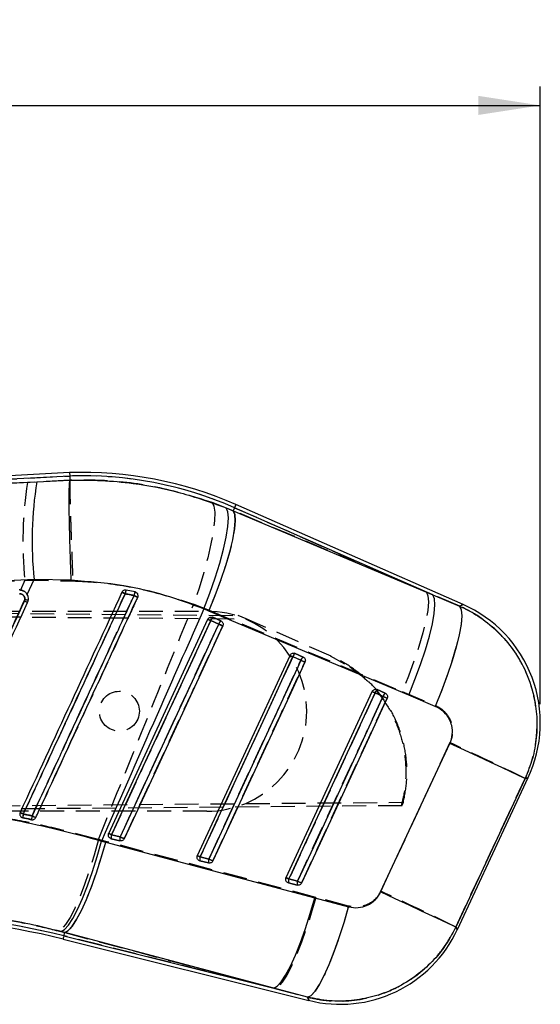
# Model space of a CAD drawing. Extents: x 46 to 629, y 29 to 396.
# Tile 10 of 12: x 317 to 358, y 317 to 396. Entities that reach past the tile are written whole.
import ezdxf

# ---------------------------------------------------------------- set-up
doc = ezdxf.new("R2010")
doc.units = 0
doc.header["$LTSCALE"] = 1.5
doc.linetypes.add('HIDDEN', pattern=[1.905, 1.27, -0.635])
doc.layers.get('0').update_dxf_attribs({"linetype": 'CONTINUOUS'})
doc.styles.add('SLDTEXTSTYLE0', font='TXT', dxfattribs={"width": 0.75})
doc.dimstyles.new('SLDDIMSTYLE1', dxfattribs={"dimtxt": 5.25, "dimasz": 4.953, "dimexe": 0, "dimexo": 0.0625, "dimgap": 1.3125, "dimtad": 1, "dimdec": 0, "dimrnd": 1e-09, "dimzin": 12, "dimtxsty": 'SLDTEXTSTYLE0', "dimsah": 1, "dimcen": 0.09, "dimazin": 3, "dimtfac": 1, "dimtdec": 0, "dimtofl": 0, "dimtmove": 0, "dimatfit": 3, "dimtolj": 1, "dimtzin": 12})

# ---------------------------------------------------------------- blocks, each defined once
blk = doc.blocks.new('_D_1')
at = {"color": 179, "linetype": 'CONTINUOUS'}
for p, q in [((77.218, 372.171), (77.217, 390.539)), ((358.419, 341.128), (358.418, 390.543)), ((77.217, 389.039), (358.418, 389.043))]:
    blk.add_line(p, q, dxfattribs=at)
for points in [[(77.217, 389.039), (82.17, 388.277), (82.17, 389.801)], [(358.418, 389.043), (353.465, 389.805), (353.465, 388.281)]]:
    blk.add_solid(points, dxfattribs=at)
at = {"color": 179, "linetype": 'CONTINUOUS', "insert": (206.31, 395.809, 0.1), "char_height": 5.25, "attachment_point": 1, "rotation": 0.0009, "style": 'SLDTEXTSTYLE0'}
blk.add_mtext('281', dxfattribs=at)

msp = doc.modelspace()

# ---------------------------------------------------------------- linework, layer by layer
at = {"color": 7, "linetype": 'CONTINUOUS'}
for p, q in [((320.729362, 359.654741), (263.075089, 356.637178)), ((320.741164, 359.383849), (269.434141, 356.698493)), ((320.729362, 359.654741), (320.741164, 359.383849)), ((320.741164, 359.383849), (320.755946, 359.044207)), ((318.105715, 358.917346), (320.755901, 359.043842)), ((320.755901, 359.043842), (320.755946, 359.044207)), ((352.231445, 349.105725), (334.047498, 357.098235)), ((333.271968, 356.827805), (333.827542, 356.597813)), ((333.938392, 356.850015), (333.827542, 356.597813)), ((333.827542, 356.597813), (349.820065, 349.869441)), ((349.820065, 349.869441), (333.938392, 356.850015)), ((317.340294, 349.910719), (317.887897, 351.09653)), ((320.862355, 351.04169), (317.887897, 351.09653)), ((325.97162, 350.110369), (325.257065, 350.256072)), ((326.032372, 350.090265), (325.97162, 350.110369)), ((349.820065, 349.869441), (351.95333, 348.975319)), ((317.152711, 349.50451), (317.117194, 349.375771)), ((331.889423, 348.582709), (331.483366, 348.748792)), ((347.880723, 341.853214), (331.889423, 348.582709)), ((323.864112, 330.787712), (331.802341, 347.927658)), ((332.02927, 347.822556), (332.676905, 347.537899)), ((332.181188, 348.086404), (332.200544, 348.078704)), ((332.200544, 348.078704), (332.848179, 347.794045)), ((338.761317, 345.194208), (338.780569, 345.186543)), ((338.780569, 345.186543), (339.428203, 344.901884)), ((330.963569, 329.017099), (338.382365, 345.035497)), ((338.60931, 344.93041), (339.256944, 344.645754)), ((338.063034, 327.246487), (344.96239, 342.143336)), ((345.18935, 342.03827), (344.96239, 342.143336)), ((345.18935, 342.03827), (345.836984, 341.753613)), ((345.341491, 342.301996), (345.360594, 342.29438)), ((345.360594, 342.29438), (346.008228, 342.009721)), ((350.011828, 340.954693), (347.880723, 341.853214)), ((345.635565, 326.105605), (351.176234, 337.991104)), ((351.775455, 323.088593), (357.448282, 335.251839)), ((316.895241, 332.06602), (316.982249, 332.033569)), ((323.285165, 330.178974), (323.619651, 330.090858)), ((324.064235, 330.365303), (323.988075, 330.39609)), ((324.762995, 330.191032), (324.064235, 330.365303)), ((324.789757, 330.508356), (324.090997, 330.682626)), ((323.619651, 330.090858), (340.353268, 325.636218)), ((331.163692, 328.594693), (331.087442, 328.62553)), ((331.862452, 328.420422), (331.163692, 328.594693)), ((331.889214, 328.737764), (331.190469, 328.912033)), ((338.289919, 327.141449), (338.063034, 327.246487)), ((338.988679, 326.967181), (338.289919, 327.141449)), ((338.263156, 326.824083), (338.186773, 326.854994)), ((338.961916, 326.649813), (338.263156, 326.824083)), ((340.353268, 325.636218), (343.065249, 324.91613)), ((320.344398, 322.852386), (320.049862, 322.930628)), ((320.213141, 322.326092), (339.887442, 317.419304)), ((320.278751, 322.589173), (320.344398, 322.852386)), ((320.278751, 322.589173), (337.077977, 318.399431)), ((337.077977, 318.399431), (320.344398, 322.852386)), ((339.788603, 317.674613), (337.077977, 318.399431))]:
    msp.add_line(p, q, dxfattribs=at)
at = {"color": 7, "linetype": 'HIDDEN'}
for p, q in [((268.954771, 356.673403), (320.741164, 359.383849)), ((317.359181, 358.878667), (268.954771, 356.673403)), ((320.755983, 359.043067), (317.359181, 358.878667)), ((320.755991, 359.043239), (320.755983, 359.043067)), ((333.832728, 356.609611), (332.146006, 357.268563)), ((333.938392, 356.850015), (333.832728, 356.609611)), ((349.300133, 350.097975), (333.832728, 356.609611)), ((333.938392, 356.850015), (349.300133, 350.097975)), ((317.138711, 351.050044), (316.803308, 350.262027)), ((317.138711, 351.050044), (320.990401, 350.994095)), ((317.007514, 350.207768), (317.068817, 350.172322)), ((317.316512, 349.947203), (317.398006, 349.766623)), ((351.96379, 348.980226), (349.300133, 350.097975)), ((330.665635, 349.129908), (331.898244, 348.65411)), ((257.591853, 348.90678), (334.235715, 348.232659)), ((257.718196, 348.568222), (331.716882, 348.563144)), ((257.7182, 348.607659), (334.872904, 347.952588)), ((331.898244, 348.65411), (347.361731, 342.138777)), ((332.67677, 347.53567), (332.029136, 347.820325)), ((332.200216, 348.078812), (332.170354, 348.090051)), ((332.847851, 347.794153), (332.200216, 348.078812)), ((334.872904, 347.952588), (334.235715, 348.232659)), ((341.674583, 344.963005), (334.872904, 347.952588)), ((338.780256, 345.186647), (338.750737, 345.19778)), ((339.427891, 344.901988), (338.780256, 345.186647)), ((339.25684, 344.643559), (338.609206, 344.928212)), ((341.581362, 345.003979), (342.749523, 344.369976)), ((345.83694, 341.751471), (345.18929, 342.036121)), ((345.360296, 342.294481), (345.331254, 342.305461)), ((346.00793, 342.009822), (345.360296, 342.294481)), ((347.361731, 342.138777), (350.021856, 341.014946)), ((347.328397, 333.006562), (257.590706, 332.229592)), ((257.717097, 332.528695), (347.455161, 333.278286)), ((331.71578, 332.563143), (257.717097, 332.568223)), ((347.328397, 333.006562), (347.455161, 333.278286)), ((316.982271, 332.033555), (316.913465, 332.056607)), ((323.625634, 330.149108), (323.034385, 330.303649)), ((340.440901, 325.670533), (323.625634, 330.149108)), ((323.998759, 330.3902), (324.064615, 330.365098)), ((324.064615, 330.365098), (324.763375, 330.190828)), ((324.090774, 330.680424), (324.789534, 330.506159)), ((331.097903, 328.619756), (331.164064, 328.594492)), ((331.164064, 328.594492), (331.862824, 328.420222)), ((331.190246, 328.909878), (331.888991, 328.735614)), ((338.28971, 327.139362), (338.988455, 326.965103)), ((338.196891, 326.849392), (338.263514, 326.823888)), ((338.263514, 326.823888), (338.962274, 326.649618)), ((343.070777, 324.971274), (340.440901, 325.670533)), ((319.823632, 322.989084), (320.344286, 322.851934)), ((320.278751, 322.589173), (320.344286, 322.851934)), ((337.159427, 318.379116), (320.278751, 322.589173)), ((320.344286, 322.851934), (337.159427, 318.379116)), ((337.159427, 318.379116), (339.787888, 317.676467))]:
    msp.add_line(p, q, dxfattribs=at)
at = {"color": 7, "linetype": 'HIDDEN', "flags": 128}
for points in [[(332.146006, 357.268563), (332.289772, 356.974727), (332.352789, 356.480839), (332.333314, 355.800441), (332.231896, 354.952196), (332.051309, 353.959361), (331.796499, 352.849169), (331.47447, 351.652062), (331.094044, 350.400871), (330.665635, 349.129908)], [(333.938392, 356.850015), (333.986106, 356.95857), (334.020214, 357.036149), (334.040674, 357.082712), (334.047498, 357.098235)], [(333.832728, 356.609611), (333.958211, 356.310332), (333.992305, 355.81894), (333.934086, 355.148716), (333.785134, 354.317782), (333.549457, 353.348604), (333.233448, 352.267383), (332.845645, 351.103347), (332.396539, 349.887971), (331.898244, 348.65411)], [(349.300133, 350.097975), (349.425318, 349.798672), (349.459039, 349.307099), (349.400403, 348.636556), (349.250989, 347.805183), (349.014821, 346.835481), (348.698305, 345.753683), (348.310011, 344.58906), (347.860428, 343.373124), (347.361731, 342.138777)], [(352.231445, 349.105725), (352.202835, 349.09231), (351.96379, 348.980226)], [(351.96379, 348.980226), (352.093445, 348.688614), (352.130445, 348.202238), (352.073776, 347.534409), (351.924988, 346.703393), (351.688134, 345.731931), (351.369726, 344.646595), (350.978451, 343.477085), (350.525024, 342.255393), (350.021856, 341.014946)], [(332.029136, 347.820325), (331.773194, 347.26773), (330.749454, 345.057353), (326.654503, 336.215844), (324.090774, 330.680424)], [(324.789534, 330.506159), (325.045469, 331.058754), (326.069201, 333.26913), (330.164152, 342.110639), (332.67677, 347.53567)], [(325.110169, 330.359513), (325.366097, 330.912109), (326.389829, 333.122492), (330.484735, 341.964023), (332.997309, 347.389061)], [(338.609206, 344.928212), (338.353263, 344.375618), (337.329524, 342.165241), (333.234536, 333.323731), (331.190246, 328.909878)], [(331.888991, 328.735614), (332.144933, 329.288208), (333.168688, 331.498586), (337.263661, 340.340095), (339.25684, 344.643559)], [(332.209634, 328.588914), (332.465561, 329.14151), (333.489286, 331.351896), (337.584215, 340.193437), (339.577349, 344.49691)], [(345.18929, 342.036121), (344.933348, 341.483526), (343.909594, 339.273149), (339.814561, 330.431643), (338.28971, 327.139362)], [(338.988455, 326.965103), (339.244398, 327.517697), (340.268167, 329.728073), (344.3632, 338.56958), (345.83694, 341.751471)], [(339.309098, 326.818321), (339.565026, 327.370918), (340.588765, 329.581307), (344.683694, 338.422863), (346.157389, 341.604764)], [(351.183536, 338.048887), (348.388644, 332.053505), (345.64084, 326.159136)], [(351.656409, 323.296222), (354.408549, 329.188719), (357.207822, 335.182212)], [(357.207822, 335.182212), (357.422428, 335.244351), (357.448282, 335.251839)], [(323.034385, 330.303649), (322.686577, 329.045011), (322.313244, 327.833697), (321.92416, 326.70138), (321.52948, 325.677665), (321.139539, 324.789319), (320.764529, 324.059568), (320.414247, 323.507493), (320.097858, 323.147527), (319.823632, 322.989084)], [(323.625634, 330.149108), (323.266367, 328.892036), (322.881827, 327.682354), (322.482081, 326.551755), (322.077619, 325.529865), (321.679021, 324.643459), (321.296746, 323.915763), (320.940802, 323.365843), (320.620517, 323.008109), (320.344286, 322.851934)], [(340.440901, 325.670533), (340.081634, 324.414184), (339.69711, 323.205312), (339.297401, 322.075561), (338.892969, 321.054505), (338.494392, 320.168874), (338.112118, 319.44185), (337.756129, 318.892466), (337.435784, 318.535103), (337.159427, 318.379116)], [(343.070777, 324.971274), (342.711272, 323.708243), (342.326256, 322.493389), (341.925906, 321.358838), (341.520818, 320.33459), (341.121706, 319.44773), (340.739118, 318.721708), (340.383159, 318.175722), (340.063261, 317.82421), (339.787888, 317.676467)], [(351.775455, 323.088593), (351.762178, 323.111753), (351.656409, 323.296222)], [(339.787888, 317.676467), (339.876296, 317.448098), (339.887442, 317.419304)]]:
    msp.add_lwpolyline(points, dxfattribs=at)
at = {"color": 8, "linetype": 'CONTINUOUS', "flags": 128}
for points in [[(334.047498, 357.098235), (334.040674, 357.082712), (334.020214, 357.036149), (333.986106, 356.95857), (333.938392, 356.850015)], [(351.95333, 348.975319), (352.199348, 349.090673), (352.231445, 349.105725)], [(357.448282, 335.251839), (357.419776, 335.243584), (357.199865, 335.179911)], [(351.656826, 323.295489), (351.762312, 323.111509), (351.775455, 323.088593)], [(320.278751, 322.589173), (320.250059, 322.474116), (320.229555, 322.391894), (320.217246, 322.342545), (320.213141, 322.326092)], [(339.887442, 317.419304), (339.876535, 317.447479), (339.788603, 317.674613)]]:
    msp.add_lwpolyline(points, dxfattribs=at)
at = {"color": 7, "linetype": 'CONTINUOUS', "flags": 128}
for points in [[(331.483366, 348.748792), (331.962215, 350.001518), (332.391816, 351.236614), (332.760411, 352.420209), (333.057883, 353.519859), (333.276065, 354.505403), (333.408999, 355.349818), (333.453017, 356.029956), (333.406912, 356.527163), (333.271968, 356.827805)], [(331.889423, 348.582709), (332.391234, 349.822592), (332.843425, 351.045279), (333.233642, 352.217404), (333.551245, 353.306988), (333.787563, 354.284288), (333.936142, 355.122639), (333.992945, 355.799167), (333.956423, 356.295405), (333.827542, 356.597813)], [(347.880723, 341.853214), (348.382669, 343.093244), (348.834994, 344.316101), (349.225359, 345.488407), (349.543127, 346.578164), (349.779593, 347.555624), (349.928336, 348.394111), (349.985259, 349.070733), (349.94884, 349.567026), (349.820065, 349.869441)], [(351.95333, 348.975319), (352.085831, 348.679166), (352.125006, 348.187128), (352.069767, 347.512754), (351.92165, 346.674616), (351.684707, 345.695792), (351.365479, 344.603241), (350.972774, 343.427045), (350.517364, 342.199596), (350.011828, 340.954693)], [(324.090997, 330.682626), (324.346939, 331.235235), (325.370686, 333.445671), (329.465689, 342.287416), (332.02927, 347.822556)], [(332.676905, 347.537899), (332.420962, 346.98529), (331.397208, 344.774855), (327.302205, 335.93311), (324.789757, 330.508356)], [(332.02927, 347.822556), (331.982972, 347.843995), (331.93958, 347.864099), (331.90036, 347.88226), (331.866535, 347.897928), (331.839102, 347.910635), (331.818881, 347.919997), (331.806513, 347.925728), (331.802341, 347.927658)], [(332.997309, 347.389506), (332.981827, 347.396677), (332.956719, 347.408302), (332.922953, 347.423947), (332.881766, 347.44302), (332.834723, 347.464804), (332.783612, 347.48848), (332.73034, 347.513154), (332.676905, 347.537899)], [(332.997309, 347.389506), (332.741367, 346.836897), (331.717627, 344.62646), (327.622624, 335.784709), (325.110192, 330.359952)], [(331.190469, 328.912033), (331.446396, 329.464641), (332.470151, 331.675077), (336.565169, 340.516817), (338.60931, 344.93041)], [(339.256944, 344.645754), (339.001002, 344.093144), (337.977248, 341.882709), (333.88223, 333.040969), (331.889214, 328.737764)], [(339.577334, 344.497349), (339.321407, 343.94474), (338.297652, 341.734301), (334.202649, 332.892553), (332.209649, 328.589344)], [(338.382365, 345.035497), (338.386538, 345.033569), (338.398921, 345.02784), (338.419127, 345.018482), (338.44656, 345.005779), (338.4804, 344.99011), (338.519605, 344.971951), (338.563012, 344.951849), (338.60931, 344.93041)], [(339.256944, 344.645754), (339.310365, 344.621008), (339.363652, 344.596332), (339.414763, 344.572656), (339.461806, 344.55087), (339.502977, 344.531797), (339.536758, 344.516151), (339.561852, 344.504522), (339.577334, 344.497349)], [(338.289919, 327.141449), (338.545861, 327.694057), (339.569615, 329.904491), (343.664648, 338.746225), (345.18935, 342.03827)], [(345.836984, 341.753613), (345.581057, 341.201006), (344.557287, 338.990571), (340.462255, 330.148838), (338.988679, 326.967181)], [(346.157374, 341.605192), (345.901432, 341.052583), (344.877677, 338.842146), (340.782674, 330.000398), (339.309113, 326.818737)], [(345.836984, 341.753613), (345.89042, 341.728868), (345.943691, 341.704192), (345.994817, 341.680516), (346.041845, 341.658728), (346.083017, 341.639649), (346.116798, 341.624001), (346.141892, 341.612369), (346.157374, 341.605192)], [(357.199865, 335.179911), (357.011603, 335.268023), (356.629925, 335.44634), (356.065126, 335.710038), (355.332511, 336.051984), (354.451882, 336.462928), (353.447082, 336.931756), (352.34526, 337.445783), (351.176234, 337.991104)], [(357.199865, 335.179911), (354.405986, 329.189757), (351.656826, 323.295489)], [(320.049862, 322.930628), (320.32493, 323.086436), (320.642555, 323.441848), (320.994521, 323.987653), (321.371692, 324.709706), (321.764292, 325.589298), (322.162168, 326.603636), (322.554985, 327.726434), (322.932581, 328.928597), (323.285165, 330.178974)], [(324.090997, 330.682626), (324.044714, 330.704062), (324.001314, 330.724162), (323.962109, 330.74232), (323.928284, 330.757987), (323.900851, 330.770692), (323.880645, 330.780051), (323.868277, 330.785781), (323.864112, 330.787712)], [(325.110192, 330.359952), (325.094702, 330.367125), (325.069594, 330.378754), (325.035805, 330.3944), (324.994618, 330.413476), (324.947583, 330.435261), (324.896464, 330.458937), (324.843185, 330.483612), (324.789757, 330.508356)], [(320.344398, 322.852386), (320.620636, 323.006899), (320.940497, 323.361038), (321.295673, 323.905615), (321.676957, 324.626501), (322.07446, 325.504992), (322.477857, 326.518295), (322.876687, 327.640122), (323.260607, 328.841365), (323.619651, 330.090858)], [(330.963569, 329.017099), (330.967741, 329.015172), (330.980109, 329.009444), (331.000315, 329.000088), (331.027748, 328.987386), (331.061574, 328.971721), (331.100779, 328.953566), (331.144171, 328.933468), (331.190469, 328.912033)], [(331.889214, 328.737764), (331.94265, 328.713019), (331.995921, 328.688344), (332.047047, 328.664667), (332.09409, 328.64288), (332.135277, 328.623802), (332.169058, 328.608152), (332.194167, 328.59652), (332.209649, 328.589344)], [(338.988679, 326.967181), (339.042114, 326.942437), (339.095386, 326.917762), (339.146512, 326.894083), (339.19354, 326.872293), (339.234727, 326.853212), (339.268523, 326.837558), (339.293631, 326.82592), (339.309113, 326.818737)], [(337.077977, 318.399431), (337.354245, 318.553889), (337.674128, 318.90792), (338.029312, 319.452341), (338.410603, 320.17303), (338.808092, 321.051294), (339.211481, 322.064354), (339.610311, 323.185933), (339.994224, 324.386938), (340.353268, 325.636218)], [(351.656826, 323.295489), (351.468595, 323.383593), (351.087036, 323.561851), (350.522476, 323.825444), (349.790173, 324.167247), (348.909932, 324.578017), (347.905549, 325.046651), (346.804159, 325.560478), (345.635565, 326.105605)], [(339.788603, 317.674613), (340.063842, 317.820602), (340.383219, 318.16867), (340.738358, 318.709692), (341.119947, 319.429484), (341.517987, 320.309175), (341.922047, 321.325703), (342.321532, 322.452416), (342.705952, 323.659776), (343.065249, 324.91613)]]:
    msp.add_lwpolyline(points, dxfattribs=at)
at = {"color": 7, "linetype": 'HIDDEN'}
msp.add_circle((324.716332, 340.563624), 1.6, dxfattribs=at)
at = {"color": 7, "linetype": 'CONTINUOUS'}
for centre, radius, start, end in [((321.789813, 329.210474), 30.462731, 66.27276477, 91.99693276), ((321.789813, 329.210474), 30.191592, 66.27276477, 91.99045993), ((347.590651, 354.182719), 29.862655, 170.877445, 185.93188798), ((310.806121, 319.057512), 34.088163, 65.05069151, 65.5340641), ((326.581897, 349.774161), 1.409758, 160.01099969, 172.23585702), ((326.998597, 349.655891), 1.123046, 156.12871112, 171.48335677), ((310.880205, 335.746694), 14.988388, 64.34502409, 65.41004489), ((317.514953, 352.363795), 2.88214, 262.77967347, 268.33905624), ((303.422223, 301.091349), 53.660088, 64.90277362, 65.24953716), ((348.06558, 339.62785), 10.353, 334.73200143, 66.45518133), ((332.495015, 347.696469), 0.48251, 127.61042285, 164.85190373), ((333.142647, 347.411811), 0.482509, 127.61026956, 164.85167199), ((339.074906, 344.804418), 0.482341, 127.60572412, 164.85812895), ((339.722674, 344.519669), 0.482495, 127.61177321, 164.85169482), ((345.655061, 341.912184), 0.482477, 127.61282748, 164.85101199), ((346.302682, 341.627534), 0.482463, 127.61215226, 164.85130213), ((305.248109, 307.041976), 27.906182, 65.02480678, 65.6194125), ((318.696161, 331.917141), 1.717862, 165.79569598, 176.11380131), ((319.043226, 331.846466), 1.355765, 165.11897321, 178.24886771), ((300.279496, 294.293151), 41.727037, 64.8308034, 65.27417978), ((324.599892, 330.479917), 0.547782, 158.28100882, 192.07735039), ((325.298655, 330.305646), 0.547785, 158.28104387, 192.07734351), ((331.699252, 328.709302), 0.547686, 158.27454787, 192.07897547), ((332.398223, 328.535038), 0.547893, 158.2838041, 192.07511837), ((338.79901, 326.938707), 0.547976, 158.28547764, 192.07417696), ((339.497679, 326.764446), 0.547889, 158.28259439, 192.07714467), ((305.84755, 264.725697), 59.364769, 75.99606742, 89.99639683), ((305.84755, 264.725697), 59.635908, 75.99606742, 89.99464199), ((342.392748, 327.464603), 10.353, 255.76109962, 335.20721628)]:
    msp.add_arc(centre, radius, start, end, dxfattribs=at)
at = {"color": 7, "linetype": 'HIDDEN'}
for centre, radius, start, end in [((321.789813, 329.210474), 30.191592, 66.27276477, 91.99045993), ((348.758279, 354.076987), 31.764122, 171.30545236, 185.46826634), ((340.64781, 383.550222), 36.975363, 244.83312006, 245.27199784), ((326.283756, 349.830641), 1.111344, 157.49229557, 173.03749273), ((326.80281, 349.698057), 0.927834, 153.61627415, 172.27051945), ((311.261426, 336.576433), 14.075406, 64.28153424, 65.43078005), ((343.081865, 386.801349), 40.782308, 245.05716986, 245.5190233), ((331.716332, 340.563143), 8, 269.99606742, 89.99606742), ((335.520508, 355.490901), 8.427776, 243.82079534, 245.5266677), ((332.509574, 347.688204), 0.498274, 128.37891092, 164.62367693), ((333.157255, 347.403512), 0.498328, 128.38077359, 164.62105417), ((340.783501, 364.836151), 19.105646, 244.89295723, 245.95000979), ((339.089488, 344.796151), 0.498107, 128.37554596, 164.62558777), ((342.198575, 352.810955), 8.661478, 243.85810694, 245.51807896), ((339.737244, 344.511409), 0.498249, 128.38057319, 164.61942016), ((347.61932, 362.496533), 19.714456, 244.90122112, 245.92560035), ((348.942702, 350.273144), 9.051886, 243.9138715, 245.50239885), ((345.669531, 341.904028), 0.498076, 128.3788999, 164.62081209), ((346.316973, 341.61952), 0.497838, 128.37226049, 164.63014623), ((354.591215, 360.449883), 20.646257, 244.91181182, 245.88987414), ((231.192498, 78.125639), 286.282978, 63.88479346, 65.2200508), ((352.301094, 408.722928), 84.135142, 245.01774543, 245.21434206), ((318.56087, 331.944429), 1.581112, 165.58225927, 176.76856292), ((318.952112, 331.8645), 1.264204, 164.89293179, 178.94054079), ((344.589779, 390.051357), 63.787442, 245.09863101, 245.38944322), ((327.545765, 338.27271), 8.341448, 243.80876774, 245.53132913), ((324.590759, 330.480198), 0.538587, 158.17566797, 192.33970849), ((325.289534, 330.30593), 0.538602, 158.17597416, 192.33954172), ((332.850408, 347.707086), 18.996041, 244.89079295, 245.95425718), ((334.735564, 336.698251), 8.557339, 243.84566078, 245.52466187), ((331.690298, 328.709587), 0.538674, 158.17195676, 192.33713832), ((332.38928, 328.535326), 0.538892, 158.18159541, 192.33307197), ((340.204161, 346.486363), 19.601814, 244.8997048, 245.93038839), ((342.006219, 335.296923), 8.964275, 243.90391435, 245.50642683), ((338.790093, 326.938987), 0.539012, 158.17666716, 192.32970193), ((339.489089, 326.764728), 0.539245, 158.18658654, 192.32547879), ((347.712053, 345.598065), 20.573974, 244.91190006, 245.89397564), ((226.1178, 67.265307), 285.15219, 63.88008678, 65.21873302), ((305.84755, 264.725697), 59.635908, 75.99606742, 89.99464199)]:
    msp.add_arc(centre, radius, start, end, dxfattribs=at)
at = {"color": 7, "linetype": 'CONTINUOUS'}
for points, knots in [([(269.434141, 356.698493), (274.221823, 356.917058), (290.446527, 357.65774), (306.669742, 358.396549), (318.105715, 358.917346)], [0, 0, 0, 0, 0.295085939, 1, 1, 1, 1]), ([(320.862355, 351.04169), (320.860535, 351.088344), (320.847591, 351.420241), (320.818377, 352.20688), (320.779296, 353.380809), (320.743367, 354.65423), (320.717557, 355.820852), (320.702274, 356.852022), (320.698424, 357.713769), (320.705949, 358.383301), (320.724267, 358.854657), (320.745356, 358.980781), (320.755901, 359.043842)], [0, 0, 0, 0, 0.011732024, 0.08346014, 0.198031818, 0.312603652, 0.427171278, 0.541738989, 0.65630426, 0.77086933, 0.885434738, 1, 1, 1, 1]), ([(320.755946, 359.044207), (321.598342, 359.051862), (323.289537, 359.06723), (326.249782, 358.779795), (329.633613, 358.142348), (332.051918, 357.268611), (333.271968, 356.827805)], [0, 0, 0, 0, 0.196932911, 0.3953624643, 0.6949566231, 1, 1, 1, 1]), ([(317.887897, 351.09653), (306.455928, 350.541757), (290.239049, 349.754781), (274.022492, 348.930425), (269.237677, 348.687192)], [0, 0, 0, 0, 0.704942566, 1, 1, 1, 1]), ([(331.483366, 348.748792), (330.452545, 349.129515), (328.375148, 349.896778), (324.810437, 350.736397), (322.272545, 350.932644), (320.862355, 351.04169)], [0, 0, 0, 0, 0.304423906, 0.613500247, 1, 1, 1, 1]), ([(317.016075, 350.203987), (316.939984, 350.230572), (316.836395, 350.266763), (316.727604, 350.265995), (316.698725, 350.265792)], [0, 0, 0, 0, 0.73454774, 1, 1, 1, 1]), ([(316.733459, 349.952083), (316.782805, 349.948741), (316.878068, 349.942289), (317.003703, 349.871828), (317.09646, 349.770025), (317.153407, 349.641948), (317.152943, 349.550323), (317.152711, 349.50451)], [0, 0, 0, 0, 0.212402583, 0.410041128, 0.607015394, 0.803505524, 1, 1, 1, 1]), ([(324.923808, 350.084819), (323.564438, 347.147284), (320.845698, 341.272214), (318.127009, 335.397128), (316.767665, 332.459585)], [0, 0, 0, 0, 0.500000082, 1, 1, 1, 1]), ([(317.340294, 349.910719), (317.33393, 349.921337), (317.286727, 350.000081), (317.184928, 350.113396), (317.065411, 350.177518), (317.016075, 350.203987)], [0, 0, 0, 0, 0.083842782, 0.6218122, 1, 1, 1, 1]), ([(317.030819, 332.33867), (317.116049, 332.52291), (317.542198, 333.444113), (319.332088, 337.313137), (321.547589, 342.102127), (323.839519, 347.056241), (324.767717, 349.062527), (325.185063, 349.964613)], [0, 0, 0, 0, 0.031358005, 0.156790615, 0.658520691, 0.846460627, 1, 1, 1, 1]), ([(317.369441, 349.25749), (317.395595, 349.332935), (317.447903, 349.483824), (317.430902, 349.716998), (317.368766, 349.849845), (317.340294, 349.910719)], [0, 0, 0, 0, 0.351407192, 0.702799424, 1, 1, 1, 1]), ([(325.257065, 350.256072), (325.222759, 350.259179), (325.154147, 350.265391), (325.055204, 350.230619), (324.97297, 350.169835), (324.939777, 350.112434), (324.923808, 350.084819)], [0, 0, 0, 0, 0.2547557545, 0.5095234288, 0.7640401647, 1, 1, 1, 1]), ([(325.185063, 349.964613), (325.331209, 349.936386), (325.566004, 349.891036), (325.799701, 349.841074), (325.887936, 349.82221)], [0, 0, 0, 0, 0.622439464, 1, 1, 1, 1]), ([(326.18245, 349.685352), (326.193303, 349.715947), (326.215643, 349.778923), (326.208597, 349.881914), (326.169345, 349.977502), (326.106663, 350.04984), (326.054518, 350.078215), (326.032372, 350.090265)], [0, 0, 0, 0, 0.201753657, 0.41529034, 0.628827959, 0.842364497, 1, 1, 1, 1]), ([(309.926564, 333.855812), (311.856913, 338.036085), (314.265637, 343.252306), (316.674339, 348.468555), (317.152711, 349.50451)], [0, 0, 0, 0, 0.801398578, 1, 1, 1, 1]), ([(317.117194, 349.375771), (315.925076, 346.800076), (313.540842, 341.648688), (311.156789, 336.497235), (309.964763, 333.921511)], [0, 0, 0, 0, 0.500000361, 1, 1, 1, 1]), ([(310.215252, 333.803779), (311.407589, 336.379406), (313.792262, 341.53066), (316.177048, 346.68188), (317.369441, 349.25749)], [0, 0, 0, 0, 0.500000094, 1, 1, 1, 1]), ([(325.887936, 349.82221), (325.802698, 349.637972), (325.376513, 348.716784), (323.586566, 344.847779), (321.370248, 340.057106), (319.078114, 335.102433), (318.149719, 333.095585), (317.732932, 332.194644)], [0, 0, 0, 0, 0.031355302, 0.15677628, 0.658460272, 0.846671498, 1, 1, 1, 1]), ([(318.025703, 332.058449), (318.110682, 332.242095), (318.53666, 333.162667), (320.326663, 337.030931), (322.960586, 342.722925), (325.253539, 347.677982), (326.18245, 349.685352)], [0, 0, 0, 0, 0.031255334, 0.15667547, 0.658356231, 1, 1, 1, 1]), ([(331.483366, 348.748792), (330.332551, 346.150551), (327.592354, 339.963903), (324.866327, 333.771006), (323.285165, 330.178974)], [0, 0, 0, 0, 0.419975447, 1, 1, 1, 1]), ([(351.95333, 348.975319), (351.987889, 348.959928), (352.57762, 348.69728), (353.673814, 348.073908), (355.085426, 346.915492), (356.26472, 345.528788), (357.268142, 343.832075), (357.905378, 342.000268), (358.173231, 340.128596), (358.136831, 338.433873), (357.836091, 336.756325), (357.411941, 335.705383), (357.199865, 335.179911)], [0, 0, 0, 0, 0.00691299, 0.117964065, 0.22901458, 0.338921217, 0.448826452, 0.587594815, 0.690333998, 0.793072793, 0.896536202, 1, 1, 1, 1]), ([(331.802341, 347.927658), (331.819543, 347.956969), (331.853942, 348.015582), (331.938343, 348.075978), (332.035931, 348.106814), (332.120317, 348.105166), (332.16696, 348.090789), (332.181188, 348.086404)], [0, 0, 0, 0, 0.223322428, 0.446583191, 0.671450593, 0.899780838, 1, 1, 1, 1]), ([(332.848179, 347.794045), (332.871784, 347.781327), (332.92507, 347.752617), (332.987289, 347.678647), (333.024777, 347.583152), (333.030257, 347.481268), (333.007982, 347.41923), (332.997309, 347.389506)], [0, 0, 0, 0, 0.168678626, 0.380758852, 0.592839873, 0.804920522, 1, 1, 1, 1]), ([(338.382365, 345.035497), (338.399567, 345.064808), (338.433967, 345.123421), (338.518368, 345.183818), (338.615956, 345.214652), (338.70038, 345.213008), (338.747055, 345.198608), (338.761317, 345.194208)], [0, 0, 0, 0, 0.223267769, 0.446473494, 0.671284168, 0.899557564, 1, 1, 1, 1]), ([(339.428203, 344.901884), (339.451842, 344.889147), (339.505161, 344.860418), (339.567375, 344.786393), (339.60483, 344.690888), (339.610285, 344.589036), (339.588004, 344.527037), (339.577334, 344.497349)], [0, 0, 0, 0, 0.168909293, 0.380980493, 0.593060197, 0.805138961, 1, 1, 1, 1]), ([(344.96239, 342.143336), (344.979592, 342.172647), (345.013992, 342.23126), (345.098393, 342.291656), (345.195977, 342.322492), (345.280452, 342.320841), (345.327175, 342.306416), (345.341491, 342.301996)], [0, 0, 0, 0, 0.223190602, 0.446318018, 0.671049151, 0.899209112, 1, 1, 1, 1]), ([(346.008228, 342.009721), (346.031911, 341.996956), (346.085273, 341.968193), (346.147487, 341.894098), (346.184912, 341.798571), (346.190264, 341.696774), (346.168017, 341.634828), (346.157374, 341.605192)], [0, 0, 0, 0, 0.1692308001, 0.3813176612, 0.5934001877, 0.8054822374, 1, 1, 1, 1]), ([(351.176234, 337.991104), (351.176841, 337.992401), (351.279999, 338.213109), (351.411503, 338.691717), (351.367709, 339.350466), (351.14002, 339.978006), (350.723502, 340.563794), (350.253142, 340.822147), (350.011828, 340.954693)], [0, 0, 0, 0, 0.001202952, 0.20463744, 0.40804863, 0.546677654, 0.767425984, 1, 1, 1, 1]), ([(309.487807, 332.905822), (310.639922, 332.764769), (312.944102, 332.482672), (316.412118, 331.865134), (319.87631, 331.114728), (322.148888, 330.49089), (323.285165, 330.178974)], [0, 0, 0, 0, 0.2468891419, 0.4937673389, 0.7468862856, 1, 1, 1, 1]), ([(316.767665, 332.459585), (316.756346, 332.427123), (316.733709, 332.362201), (316.743003, 332.257443), (316.784077, 332.162448), (316.841189, 332.099504), (316.882711, 332.073782), (316.895241, 332.06602)], [0, 0, 0, 0, 0.225501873, 0.45099701, 0.676592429, 0.902404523, 1, 1, 1, 1]), ([(316.982249, 332.033569), (317.179138, 331.992934), (317.414473, 331.944364), (317.649671, 331.895826), (317.688095, 331.887896)], [0, 0, 0, 0, 0.836631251, 1, 1, 1, 1]), ([(317.732932, 332.194644), (317.59828, 332.222266), (317.364302, 332.270262), (317.130198, 332.318285), (317.030819, 332.33867)], [0, 0, 0, 0, 0.5754945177, 1, 1, 1, 1]), ([(317.688095, 331.887896), (317.692072, 331.887128), (317.729441, 331.879913), (317.803294, 331.880535), (317.900754, 331.915653), (317.979544, 331.977425), (318.011115, 332.032843), (318.025703, 332.058449)], [0, 0, 0, 0, 0.029942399, 0.281320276, 0.532704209, 0.784086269, 1, 1, 1, 1]), ([(323.988075, 330.39609), (323.959839, 330.416365), (323.903359, 330.456923), (323.850467, 330.549479), (323.830221, 330.652134), (323.841608, 330.734129), (323.85947, 330.77666), (323.864112, 330.787712)], [0, 0, 0, 0, 0.232058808, 0.4641901, 0.694196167, 0.920531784, 1, 1, 1, 1]), ([(325.110192, 330.359952), (325.092801, 330.330279), (325.058018, 330.270932), (324.972833, 330.209927), (324.874831, 330.179098), (324.802431, 330.181672), (324.766394, 330.190225), (324.762995, 330.191032)], [0, 0, 0, 0, 0.243652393, 0.487313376, 0.730954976, 0.97462271, 1, 1, 1, 1]), ([(331.087442, 328.62553), (331.059212, 328.645815), (331.002745, 328.686388), (330.949906, 328.77897), (330.929678, 328.881629), (330.941109, 328.963579), (330.958944, 329.006079), (330.963569, 329.017099)], [0, 0, 0, 0, 0.232118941, 0.4642928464, 0.6943606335, 0.9207530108, 1, 1, 1, 1]), ([(332.209649, 328.589344), (332.208454, 328.586819), (332.192684, 328.553497), (332.149997, 328.49487), (332.065076, 328.435428), (331.965786, 328.407474), (331.896469, 328.412031), (331.863177, 328.420243), (331.862452, 328.420422)], [0, 0, 0, 0, 0.019971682, 0.263626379, 0.507288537, 0.750932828, 0.994576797, 1, 1, 1, 1]), ([(338.186773, 326.854994), (338.158558, 326.875294), (338.102118, 326.915903), (338.04931, 327.0085), (338.029123, 327.111174), (338.0406, 327.193066), (338.058426, 327.235515), (338.063034, 327.246487)], [0, 0, 0, 0, 0.232178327, 0.464447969, 0.69459534, 0.921065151, 1, 1, 1, 1]), ([(339.309113, 326.818737), (339.307894, 326.816168), (339.292069, 326.782818), (339.249366, 326.72415), (339.164399, 326.664752), (339.065106, 326.636864), (338.995819, 326.641402), (338.962592, 326.649645), (338.961916, 326.649813)], [0, 0, 0, 0, 0.020336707, 0.263975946, 0.507642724, 0.751292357, 0.994945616, 1, 1, 1, 1]), ([(343.065249, 324.91613), (343.071773, 324.914422), (343.31852, 324.849839), (343.831328, 324.805673), (344.461575, 324.967814), (345.010295, 325.282436), (345.392229, 325.650887), (345.571319, 325.98555), (345.635565, 326.105605)], [0, 0, 0, 0, 0.006657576, 0.251811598, 0.497180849, 0.631987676, 0.867980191, 1, 1, 1, 1]), ([(320.049862, 322.930628), (319.221221, 323.13587), (317.563916, 323.546363), (314.980249, 324.014702), (312.341218, 324.373276), (310.557696, 324.497783), (309.665891, 324.56004)], [0, 0, 0, 0, 0.245832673, 0.491672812, 0.745823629, 1, 1, 1, 1]), ([(351.656826, 323.295489), (351.358806, 322.739652), (350.79347, 321.685242), (349.632302, 320.349774), (348.280915, 319.200096), (346.727014, 318.298968), (345.026019, 317.681325), (343.297781, 317.367152), (341.526582, 317.333488), (340.367931, 317.560905), (339.788603, 317.674613)], [0, 0, 0, 0, 0.132849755, 0.252012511, 0.37117531, 0.506324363, 0.628859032, 0.751394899, 0.875696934, 1, 1, 1, 1])]:
    msp.add_open_spline(points, degree=3, knots=knots, dxfattribs=at)
at = {"color": 7, "linetype": 'HIDDEN'}
for points, knots in [([(320.755983, 359.043067), (320.752544, 358.980364), (320.745666, 358.854957), (320.748079, 358.384642), (320.760055, 357.716081), (320.78171, 356.855227), (320.812485, 355.824826), (320.851149, 354.658842), (320.896837, 353.38588), (320.94222, 352.194967), (320.974299, 351.390333), (320.988504, 351.040768), (320.990401, 350.994095)], [0, 0, 0, 0, 0.114058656, 0.228117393, 0.342176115, 0.456234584, 0.570295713, 0.684356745, 0.798422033, 0.912486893, 0.988315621, 1, 1, 1, 1]), ([(332.146006, 357.268563), (330.667457, 357.722891), (327.670281, 358.643862), (323.793757, 359.077363), (321.477015, 359.051338), (320.755991, 359.043239)], [0, 0, 0, 0, 0.40141212, 0.813705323, 1, 1, 1, 1]), ([(268.75634, 348.658534), (269.576358, 348.700426), (285.703636, 349.524319), (301.83119, 350.307082), (317.138711, 351.050044)], [0, 0, 0, 0, 0.050846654, 1, 1, 1, 1]), ([(320.990401, 350.994095), (321.57692, 350.965211), (323.507826, 350.870118), (326.798437, 350.363933), (329.366752, 349.544382), (330.665635, 349.129908)], [0, 0, 0, 0, 0.177384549, 0.583975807, 1, 1, 1, 1]), ([(317.113871, 349.377446), (317.129426, 349.422542), (317.159955, 349.511045), (317.145768, 349.652344), (317.089701, 349.778994), (316.993955, 349.878932), (316.87031, 349.944385), (316.778937, 349.949752), (316.733243, 349.952435)], [0, 0, 0, 0, 0.171946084, 0.337453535, 0.503116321, 0.668814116, 0.8343811, 1, 1, 1, 1]), ([(316.803308, 350.262027), (316.835878, 350.257271), (316.905985, 350.247034), (316.972109, 350.221461), (317.007514, 350.207768)], [0, 0, 0, 0, 0.4645759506, 1, 1, 1, 1]), ([(325.180607, 349.965358), (323.811816, 347.005294), (321.499795, 342.00546), (318.782798, 336.129699), (317.434574, 333.214012), (317.029553, 332.33811)], [0, 0, 0, 0, 0.503778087, 0.85092978, 1, 1, 1, 1]), ([(325.883406, 349.822847), (325.796681, 349.841407), (325.563033, 349.891409), (325.328246, 349.936809), (325.180607, 349.965358)], [0, 0, 0, 0, 0.371176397, 1, 1, 1, 1]), ([(326.104807, 350.043247), (326.129355, 350.020283), (326.16333, 349.988501), (326.177649, 349.94504), (326.181623, 349.93298)], [0, 0, 0, 0, 0.722513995, 1, 1, 1, 1]), ([(309.964182, 333.921993), (311.155758, 336.497912), (313.538912, 341.649751), (315.922217, 346.801547), (317.113871, 349.377446)], [0, 0, 0, 0, 0.499999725, 1, 1, 1, 1]), ([(317.731599, 332.193981), (319.099811, 335.152884), (321.410886, 340.150829), (324.128174, 346.027106), (325.477234, 348.94449), (325.883406, 349.822847)], [0, 0, 0, 0, 0.5035308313, 0.8505244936, 1, 1, 1, 1]), ([(326.18204, 349.685416), (326.098303, 349.50445), (325.673573, 348.586556), (323.884851, 344.720959), (321.249779, 339.026255), (318.955706, 334.068471), (318.025606, 332.058405)], [0, 0, 0, 0, 0.030799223, 0.156219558, 0.657900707, 1, 1, 1, 1]), ([(323.034385, 330.303649), (324.189389, 333.157285), (326.729886, 339.434022), (329.276698, 345.708202), (330.665635, 349.129908)], [0, 0, 0, 0, 0.454636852, 1, 1, 1, 1]), ([(326.207193, 349.773217), (326.207219, 349.7724), (326.208179, 349.741931), (326.194932, 349.713289), (326.18204, 349.685416)], [0, 0, 0, 0, 0.026831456, 1, 1, 1, 1]), ([(357.207822, 335.182212), (357.295096, 335.381296), (357.611656, 336.103414), (357.988643, 337.417733), (358.197591, 339.114663), (358.117564, 340.813358), (357.754793, 342.539586), (357.086238, 344.202087), (356.122063, 345.73978), (354.94245, 347.059306), (353.555161, 348.180109), (352.494248, 348.713519), (351.96379, 348.980226)], [0, 0, 0, 0, 0.039752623, 0.144191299, 0.248629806, 0.351138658, 0.453647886, 0.569709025, 0.676652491, 0.783596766, 0.891798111, 1, 1, 1, 1]), ([(347.455161, 333.278286), (347.562003, 333.839514), (347.775686, 334.961968), (347.736431, 336.683918), (347.423795, 338.371513), (346.832284, 339.985402), (345.9745, 341.473806), (344.883362, 342.801604), (343.580381, 343.920559), (342.471217, 344.599444), (341.813574, 344.899573), (341.674583, 344.963005)], [0, 0, 0, 0, 0.1209437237, 0.2418874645, 0.3628307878, 0.4837744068, 0.6047229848, 0.7256721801, 0.8466286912, 0.9675854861, 1, 1, 1, 1]), ([(343.171614, 344.114544), (343.602375, 343.799715), (344.487922, 343.1525), (345.605157, 341.891533), (346.527747, 340.453409), (347.197093, 338.861452), (347.588132, 337.196057), (347.691313, 335.473998), (347.54881, 334.071966), (347.344236, 333.258595), (347.280743, 333.006149)], [0, 0, 0, 0, 0.12634519, 0.259736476, 0.396996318, 0.530379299, 0.66763101, 0.800999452, 0.938236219, 1, 1, 1, 1]), ([(350.021856, 341.014946), (350.027477, 341.012547), (350.264383, 340.911442), (350.701652, 340.629436), (351.102415, 340.111644), (351.345051, 339.526023), (351.42904, 338.896434), (351.320982, 338.35991), (351.202557, 338.09193), (351.183536, 338.048887)], [0, 0, 0, 0, 0.005214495, 0.219785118, 0.434651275, 0.550718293, 0.7539113, 0.960472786, 1, 1, 1, 1]), ([(323.034385, 330.303649), (321.938426, 330.595878), (319.74649, 331.180339), (316.353525, 331.897194), (312.899892, 332.496431), (310.567309, 332.770762), (309.400993, 332.90793)], [0, 0, 0, 0, 0.2468870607, 0.4937780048, 0.7468835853, 1, 1, 1, 1]), ([(317.688125, 331.887875), (317.493832, 331.927974), (317.258602, 331.976523), (317.023234, 332.025101), (316.982271, 332.033555)], [0, 0, 0, 0, 0.825965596, 1, 1, 1, 1]), ([(317.029553, 332.33811), (317.129277, 332.317637), (317.363365, 332.269581), (317.597315, 332.22155), (317.731599, 332.193981)], [0, 0, 0, 0, 0.426013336, 1, 1, 1, 1]), ([(345.64084, 326.159136), (345.519289, 325.947023), (345.397175, 325.733925), (345.059467, 325.385884), (344.720575, 325.13755), (344.089259, 324.90787), (343.539485, 324.868627), (343.178142, 324.947761), (343.070777, 324.971274)], [0, 0, 0, 0, 0.235156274, 0.236247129, 0.472332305, 0.635247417, 0.891622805, 1, 1, 1, 1]), ([(309.590468, 324.567524), (310.440701, 324.509816), (312.141096, 324.394404), (314.713716, 324.057565), (317.290115, 323.605074), (318.979134, 323.194412), (319.823632, 322.989084)], [0, 0, 0, 0, 0.246010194, 0.492000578, 0.746003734, 1, 1, 1, 1]), ([(339.787888, 317.676467), (340.282253, 317.57537), (341.368255, 317.353284), (343.090212, 317.351042), (345.048235, 317.665817), (346.875828, 318.359934), (348.493232, 319.366294), (349.768958, 320.486669), (350.859584, 321.796709), (351.3908, 322.796383), (351.656409, 323.296222)], [0, 0, 0, 0, 0.106309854, 0.233537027, 0.36076261, 0.52336044, 0.642348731, 0.761336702, 0.880668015, 1, 1, 1, 1])]:
    msp.add_open_spline(points, degree=3, knots=knots, dxfattribs=at)

# ---------------------------------------------------------------- dimensions: what is measured, and where the dimension line sits
at = {"color": 179, "linetype": 'CONTINUOUS'}
dim = msp.add_linear_dim(base=(358.417802, 389.043352), p1=(77.217548, 370.671137), p2=(358.41858, 339.62785), angle=0.0009017, dimstyle='SLDDIMSTYLE1', dxfattribs=at)
dim.commit()
dim.dimension.update_dxf_attribs({"geometry": '_D_1', "text_midpoint": (214.261536, 389.041083), "dimtype": 160})

doc.saveas('drawing.dxf')
